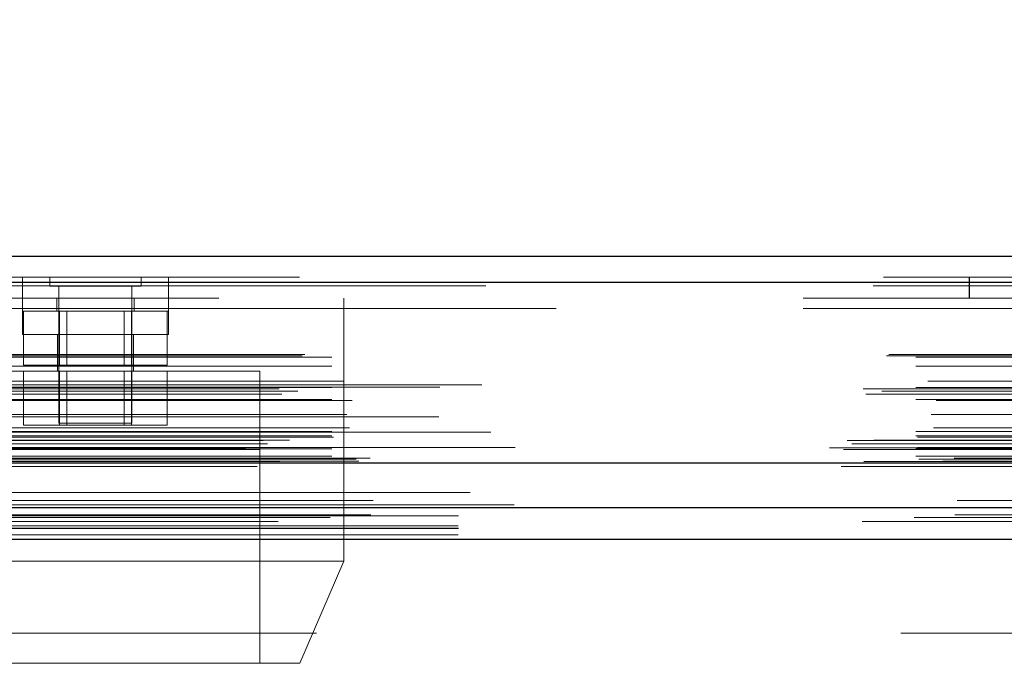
# Model space of a CAD drawing. Header units: inches. Extents: x 0.2 to 10.8, y 0.2 to 8.2.
# Tile 24 of 164: x 3.559 to 3.727, y 2.152 to 2.263. Entities that reach past the tile are written whole.
import ezdxf

# ---------------------------------------------------------------- set-up
doc = ezdxf.new("R2010")
doc.units = ezdxf.units.IN
doc.header["$MEASUREMENT"] = 0
doc.linetypes.add('HIDDEN', pattern=[0.075, 0.05, -0.025])
doc.layers.add('DIMENSIONS', color=140, linetype='Continuous')
doc.styles.add('SLDTEXTSTYLE0', font='TXT', dxfattribs={"width": 0.7})
doc.dimstyles.new('SLDDIMSTYLE0', dxfattribs={"dimtxt": 0.084961, "dimasz": 0.13, "dimexe": 0, "dimexo": 0.0625, "dimgap": 0.02124, "dimtad": 0, "dimtih": 1, "dimtoh": 1, "dimlfac": 20, "dimrnd": 1e-09, "dimzin": 12, "dimdsep": 46, "dimtxsty": 'SLDTEXTSTYLE0', "dimsah": 1, "dimcen": 0.09, "dimadec": 0, "dimazin": 3, "dimtfac": 1, "dimtofl": 0, "dimtmove": 0, "dimatfit": 3, "dimfxl": 0, "dimfrac": 2, "dimtolj": 1, "dimtzin": 12, "dimarcsym": 0})

# ---------------------------------------------------------------- blocks, each defined once
blk = doc.blocks.new('_D_26')
at = {"layer": 'DIMENSIONS'}
for p, q in [((2.73325, 2.2237), (2.73325, 2.59579)), ((4.41015, 2.2237), (4.41015, 2.59579)), ((2.73325, 2.47079), (3.30582, 2.47079)), ((3.42095, 2.47079), (3.39242, 2.47079)), ((3.39242, 2.47079), (3.39242, 2.33576)), ((3.74409, 2.47079), (3.77262, 2.47079)), ((3.77262, 2.47079), (3.77262, 2.33576)), ((4.41015, 2.47079), (3.85922, 2.47079)), ((3.39242, 2.33576), (3.42095, 2.33576)), ((3.77262, 2.33576), (3.74409, 2.33576))]:
    blk.add_line(p, q, dxfattribs=at)
for points in [[(2.73325, 2.47079), (2.86325, 2.45079), (2.86325, 2.49079)], [(4.41015, 2.47079), (4.28015, 2.49079), (4.28015, 2.45079)]]:
    blk.add_solid(points, dxfattribs=at)
at = {"layer": 'DIMENSIONS', "char_height": 0.083333, "attachment_point": 1, "style": 'SLDTEXTSTYLE0'}
for s, insert in [('33.54', (3.42095, 2.59723)), ('851.9', (3.42095, 2.44318))]:
    blk.add_mtext(s, dxfattribs=dict(at, insert=insert))

msp = doc.modelspace()

# ---------------------------------------------------------------- linework, layer by layer
at = {"color": 7, "linetype": 'Continuous', "lineweight": 25}
for p, q in [((2.7066008, 2.2221575), (4.4367801, 2.2221575)), ((2.7048337, 2.2176952), (4.4385471, 2.2176952)), ((2.699383, 2.1867827), (4.4439979, 2.1867827)), ((2.7338482, 2.1791008), (4.4095571, 2.1791008)), ((2.7338482, 2.1737008), (4.4095571, 2.1737008))]:
    msp.add_line(p, q, dxfattribs=at)
at = {"color": 7, "linetype": 'HIDDEN', "lineweight": 18}
for p, q in [((2.7066008, 2.2185575), (4.4367801, 2.2185575)), ((3.5591737, 2.2185575), (3.5591737, 2.2149575)), ((3.5592071, 2.2185575), (3.5592071, 2.2149575)), ((3.5638779, 2.2185575), (3.5638779, 2.216995)), ((3.5795029, 2.216995), (3.5795029, 2.2185575)), ((3.5841737, 2.2149575), (3.5841737, 2.2185575)), ((3.5842071, 2.2149575), (3.5842071, 2.2185575)), ((3.7212987, 2.2185575), (3.7212987, 2.2149575)), ((3.7213321, 2.2185575), (3.7213321, 2.2149575)), ((4.4385471, 2.2176952), (2.7048337, 2.2176952)), ((2.7048337, 2.2170701), (4.4385471, 2.2170701)), ((4.4385471, 2.2170701), (2.7048337, 2.2170701)), ((3.5638779, 2.216995), (3.5795029, 2.216995)), ((3.5654404, 2.216995), (3.5654404, 2.1935575)), ((3.5779404, 2.1935575), (3.5779404, 2.216995)), ((4.3928321, 2.2149575), (2.7505821, 2.2149575)), ((3.5591904, 2.2149575), (3.5591904, 2.2087075)), ((3.5650654, 2.2149575), (3.5650654, 2.2127075)), ((3.5783154, 2.2127075), (3.5783154, 2.2149575)), ((3.5841904, 2.2087075), (3.5841904, 2.2149575)), ((3.6141904, 2.1699575), (3.6141904, 2.2149575)), ((4.3928321, 2.2131575), (2.7505821, 2.2131575)), ((4.3928321, 2.2131575), (2.7505821, 2.2131575)), ((2.7505821, 2.2131575), (4.3927987, 2.2131575)), ((2.7505821, 2.2131575), (4.3927987, 2.2131575)), ((3.5591904, 2.2127075), (3.5841904, 2.2127075)), ((3.5593929, 2.2127075), (3.5593929, 2.2034575)), ((3.5655417, 2.2127075), (3.5655417, 2.2034575)), ((3.5667929, 2.2127075), (3.5667929, 2.2034575)), ((3.5765879, 2.2034575), (3.5765879, 2.2127075)), ((3.5778392, 2.2127075), (3.5778392, 2.2034575)), ((3.583988, 2.2127075), (3.583988, 2.2034575)), ((3.5591904, 2.2087075), (3.5716904, 2.2087075)), ((3.5651904, 2.2087075), (3.5651904, 2.2024575)), ((3.5716904, 2.2087075), (3.5841904, 2.2087075)), ((3.5781904, 2.2024575), (3.5781904, 2.2087075)), ((2.7070999, 2.2050649), (4.436281, 2.2050649)), ((2.7075383, 2.2053246), (4.4358426, 2.2053246)), ((2.7121686, 2.2048246), (4.4312122, 2.2048246)), ((2.7121686, 2.2048246), (4.4312122, 2.2048246)), ((3.5593929, 2.2034575), (3.5655417, 2.2034575)), ((3.5655417, 2.2034575), (3.5778392, 2.2034575)), ((3.5778392, 2.2034575), (3.583988, 2.2034575)), ((2.7121686, 2.203305), (4.4312122, 2.203305)), ((3.5998154, 2.2024575), (3.5435654, 2.2024575)), ((3.5593929, 2.2024575), (3.5593929, 2.1932075)), ((3.5655417, 2.2024575), (3.5655417, 2.1932075)), ((3.5667929, 2.2024575), (3.5667929, 2.1932075)), ((3.5765879, 2.1932075), (3.5765879, 2.2024575)), ((3.5778392, 2.2024575), (3.5778392, 2.1932075)), ((3.583988, 2.2024575), (3.583988, 2.1932075)), ((3.5998154, 2.1524575), (3.5998154, 2.2024575)), ((4.4378227, 2.2001063), (2.7055659, 2.2001063)), ((2.7141882, 2.2007201), (4.4291927, 2.2007201)), ((2.703137, 2.1994054), (4.4402439, 2.1994054)), ((2.7036058, 2.1985301), (4.4397707, 2.1985301)), ((2.7063184, 2.1990548), (4.4370624, 2.1990548)), ((2.7121686, 2.1996841), (4.4312122, 2.1996841)), ((4.430653, 2.1996883), (2.7127263, 2.1996883)), ((2.7121686, 2.1976171), (4.4312122, 2.1976171)), ((2.7156276, 2.1974264), (4.4277483, 2.1974264)), ((2.7147458, 2.1950223), (4.4286351, 2.1950223)), ((2.7147458, 2.1950223), (4.4286351, 2.1950223)), ((4.4304688, 2.1946173), (2.7129118, 2.1946173)), ((3.5654404, 2.1935575), (3.5779404, 2.1935575)), ((4.4393903, 2.1920409), (2.703985, 2.1920409)), ((2.7121686, 2.1921147), (4.4312122, 2.1921147)), ((2.7151717, 2.1927838), (4.428207, 2.1927838)), ((3.5593929, 2.1932075), (3.5655417, 2.1932075)), ((3.5655417, 2.1932075), (3.5778392, 2.1932075)), ((3.5778392, 2.1932075), (3.583988, 2.1932075)), ((2.7003988, 2.1906006), (4.4429821, 2.1906006)), ((2.7011592, 2.1900311), (4.4421896, 2.1900311)), ((2.7049271, 2.1906192), (4.4384538, 2.1906192)), ((2.7121686, 2.1914109), (4.4312122, 2.1914109)), ((2.7121686, 2.1914109), (4.4312122, 2.1914109)), ((2.7124186, 2.1911609), (4.4309622, 2.1911609)), ((2.6973576, 2.189318), (4.4460233, 2.189318)), ((2.6973576, 2.189318), (4.4460233, 2.189318)), ((2.6997851, 2.1890628), (4.4435958, 2.1890628)), ((4.4435419, 2.1893686), (2.699839, 2.1893686)), ((2.7121686, 2.1891609), (4.4312122, 2.1891609)), ((2.7121686, 2.1891609), (4.4312122, 2.1891609)), ((2.7124186, 2.1894109), (4.4309622, 2.1894109)), ((2.7026486, 2.1867374), (4.4407323, 2.1867374)), ((2.7027744, 2.1867213), (4.4406064, 2.1867213)), ((2.7032268, 2.1870083), (4.4401541, 2.1870083)), ((2.7032268, 2.1870083), (4.4401541, 2.1870083)), ((2.7121686, 2.1879167), (4.4312122, 2.1879167)), ((2.7121686, 2.1879167), (4.4312122, 2.1879167)), ((2.7126686, 2.1874109), (4.4307122, 2.1874109)), ((2.7126686, 2.1874109), (4.4307122, 2.1874109)), ((2.7163166, 2.1873686), (4.4270643, 2.1873686)), ((2.7163166, 2.1873686), (4.4270643, 2.1873686)), ((2.7167804, 2.1870403), (4.4266005, 2.1870403)), ((2.7167804, 2.1870403), (4.4266005, 2.1870403)), ((4.4187321, 2.1875575), (2.7246821, 2.1875575)), ((2.699383, 2.1861575), (4.4439979, 2.1861575)), ((2.7192347, 2.1803252), (4.4241462, 2.1803252)), ((2.7118874, 2.1774148), (4.431485, 2.1774148)), ((2.7188088, 2.177849), (4.42457, 2.177849)), ((2.7338482, 2.1776718), (4.4095571, 2.1776718)), ((2.7338026, 2.175983), (4.4096026, 2.175983)), ((2.7338482, 2.1755008), (4.4095571, 2.1755008)), ((2.7338026, 2.1744616), (4.4096026, 2.1744616)), ((2.7338482, 2.1737008), (4.4095571, 2.1737008)), ((2.7338482, 2.1737008), (4.4095571, 2.1737008)), ((2.7338482, 2.1737008), (4.4095571, 2.1737008)), ((2.7338482, 2.1737008), (4.4095571, 2.1737008)), ((2.7338482, 2.1737008), (4.4095571, 2.1737008)), ((3.6141904, 2.1699575), (3.5291904, 2.1699575)), ((3.6066904, 2.1524575), (3.6141904, 2.1699575)), ((4.4095571, 2.1576008), (2.7338482, 2.1576008)), ((3.6066904, 2.1524575), (3.5366904, 2.1524575))]:
    msp.add_line(p, q, dxfattribs=at)
at = {"color": 7, "linetype": 'HIDDEN', "lineweight": 18, "flags": 128}
for points in [[(4.4358419, 2.1816865), (3.585603, 2.1816867), (2.707541, 2.1816865)], [(4.4305802, 2.1816974), (3.585603, 2.1816974), (2.7127986, 2.1816974)], [(4.4433621, 2.1795624), (3.5351266, 2.1795623), (2.7000149, 2.1795624)], [(4.4433611, 2.1795623), (3.6428666, 2.1795604), (2.7000157, 2.1795624)], [(2.7029446, 2.1767447), (3.5577614, 2.1767442), (4.4404453, 2.1767447)], [(2.7188116, 2.177849), (3.5577715, 2.1778495), (4.4245853, 2.177849)], [(2.7338482, 2.1756102), (3.5577614, 2.1756099), (4.4095571, 2.1756102)]]:
    msp.add_lwpolyline(points, dxfattribs=at)

# ---------------------------------------------------------------- dimensions: what is measured, and where the dimension line sits
at = {"layer": 'DIMENSIONS'}
dim = msp.add_linear_dim(base=(4.4101526, 2.4707893), p1=(2.7332526, 2.1737008), p2=(4.4101526, 2.1737008), dimstyle='SLDDIMSTYLE0', dxfattribs=at)
dim.commit()
dim.dimension.update_dxf_attribs({"geometry": '_D_26', "text_midpoint": (3.5825208, 2.4707893), "dimtype": 160})

doc.saveas('drawing.dxf')
